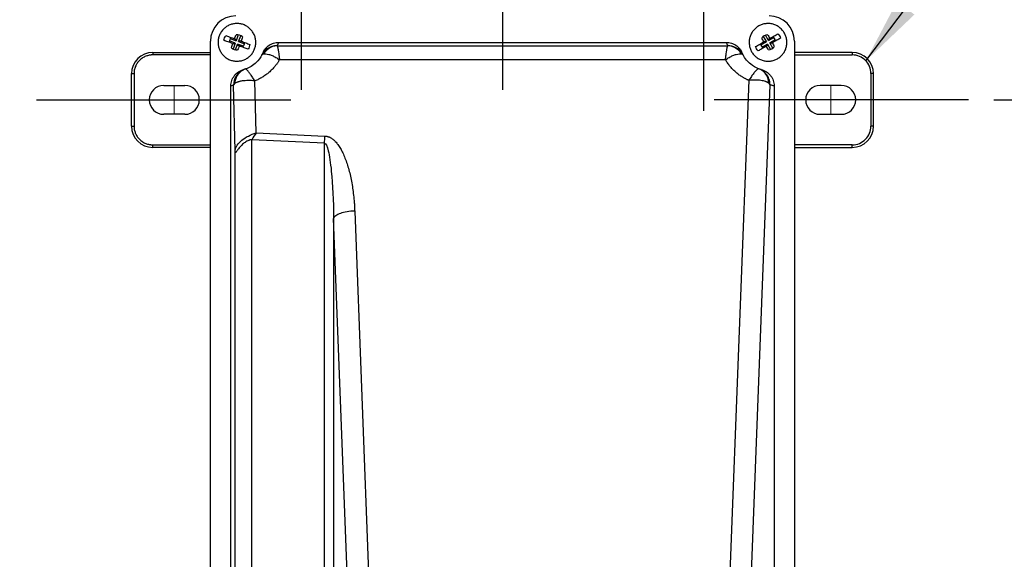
# Model space of a CAD drawing. Header units: inches. Extents: x 1.5 to 64.5, y 1.5 to 49.5.
# Tile 20 of 27: x 9.7 to 21.3, y 36.5 to 42.8. Entities that reach past the tile are written whole.
import ezdxf

# ---------------------------------------------------------------- set-up
doc = ezdxf.new("R2010")
doc.units = ezdxf.units.IN
doc.header["$LTSCALE"] = 6
doc.header["$MEASUREMENT"] = 0
doc.linetypes.add('CENTERX2', pattern=[0.8, 0.5, -0.1, 0.1, -0.1])
doc.layers.add('CENTER', color=40, linetype='CENTERX2')
doc.layers.add('DIMENSIONS', color=140, linetype='Continuous', lineweight=25)
doc.layers.add('TEXT', color=140, linetype='Continuous', lineweight=25)
doc.styles.add('SLDTEXTSTYLE0', font='TXT', dxfattribs={"width": 0.7})
doc.dimstyles.new('SLDDIMSTYLE0', dxfattribs={"dimtxt": 0.509766, "dimasz": 0.78, "dimexe": 0, "dimexo": 0.0625, "dimgap": 0.127441, "dimtad": 0, "dimtih": 1, "dimtoh": 1, "dimrnd": 1e-09, "dimzin": 12, "dimdsep": 46, "dimtxsty": 'SLDTEXTSTYLE0', "dimsah": 1, "dimcen": 0.09, "dimadec": 0, "dimazin": 3, "dimtfac": 1, "dimtofl": 0, "dimtmove": 0, "dimatfit": 3, "dimfxl": 0, "dimfrac": 2, "dimtolj": 1, "dimtzin": 12, "dimarcsym": 0})
doc.dimstyles.new('SLDDIMSTYLE2', dxfattribs={"dimtxt": 0.18, "dimasz": 0.78, "dimexe": 0, "dimexo": 0.0625, "dimgap": 0, "dimtad": 0, "dimtih": 1, "dimtoh": 1, "dimdec": 0, "dimrnd": 1e-09, "dimzin": 0, "dimdsep": 46, "dimtxsty": 'Standard', "dimsah": 1, "dimcen": 0.09, "dimadec": 0, "dimazin": 0, "dimtfac": 0.78, "dimtdec": 0, "dimtofl": 0, "dimtmove": 0, "dimatfit": 3, "dimfxl": 0, "dimfrac": 2, "dimtolj": 1, "dimtzin": 0, "dimarcsym": 0})

# ---------------------------------------------------------------- blocks, each defined once
blk = doc.blocks.new('_D')
at = {"layer": 'DIMENSIONS'}
for p, q in [((12.544, 43.388), (7.229, 43.388)), ((7.979, 43.388), (7.979, 38.186)), ((7.01, 37.261), (6.838, 37.261)), ((6.838, 37.261), (6.838, 36.451)), ((8.948, 37.261), (9.12, 37.261)), ((9.12, 37.261), (9.12, 36.451)), ((6.838, 36.451), (7.01, 36.451)), ((9.12, 36.451), (8.948, 36.451)), ((7.979, 30.648), (7.979, 36.337)), ((12.544, 30.648), (7.229, 30.648))]:
    blk.add_line(p, q, dxfattribs=at)
for points in [[(7.979, 43.388), (7.859, 42.608), (8.099, 42.608)], [(7.979, 30.648), (8.099, 31.428), (7.859, 31.428)]]:
    blk.add_solid(points, dxfattribs=at)
at = {"layer": 'DIMENSIONS', "char_height": 0.5, "attachment_point": 1, "style": 'SLDTEXTSTYLE0'}
for s, insert in [('12.74', (7.01, 38.02)), ('323.6', (7.01, 37.096))]:
    blk.add_mtext(s, dxfattribs=dict(at, insert=insert))
blk = doc.blocks.new('_D_4')
at = {"layer": 'DIMENSIONS'}
for p, q in [((21.184, 41.893), (24.302, 41.893)), ((23.552, 41.893), (23.552, 37.679)), ((22.583, 36.755), (22.411, 36.755)), ((22.411, 36.755), (22.411, 35.945)), ((24.521, 36.755), (24.693, 36.755)), ((24.693, 36.755), (24.693, 35.945)), ((22.411, 35.945), (22.583, 35.945)), ((24.693, 35.945), (24.521, 35.945)), ((23.552, 32.143), (23.552, 35.831)), ((21.184, 32.143), (24.302, 32.143))]:
    blk.add_line(p, q, dxfattribs=at)
for points in [[(23.552, 41.893), (23.432, 41.113), (23.672, 41.113)], [(23.552, 32.143), (23.672, 32.923), (23.432, 32.923)]]:
    blk.add_solid(points, dxfattribs=at)
at = {"layer": 'DIMENSIONS', "char_height": 0.5, "attachment_point": 1, "style": 'SLDTEXTSTYLE0'}
for s, insert in [('9.75', (22.795, 37.513)), ('247.7', (22.583, 36.589))]:
    blk.add_mtext(s, dxfattribs=dict(at, insert=insert))

msp = doc.modelspace()

# ---------------------------------------------------------------- linework, layer by layer
for p, q in [((12.179, 42.616), (12.248, 42.591)), ((12.228, 42.614), (12.241, 42.61)), ((12.233, 42.61), (12.24, 42.608)), ((12.273, 42.66), (12.248, 42.591)), ((12.276, 42.581), (12.302, 42.65)), ((18.463, 42.641), (18.5, 42.577)), ((18.526, 42.592), (18.489, 42.656)), ((18.526, 42.592), (18.59, 42.629)), ((18.526, 42.592), (18.531, 42.61)), ((18.542, 42.619), (18.53, 42.612)), ((18.531, 42.61), (18.53, 42.612)), ((18.531, 42.61), (18.537, 42.614)), ((11.945, 31.454), (11.945, 42.584)), ((12.238, 42.563), (12.169, 42.588)), ((12.207, 42.558), (12.221, 42.553)), ((12.238, 42.563), (12.213, 42.493)), ((12.221, 42.555), (12.214, 42.557)), ((12.238, 42.563), (12.221, 42.555)), ((12.221, 42.555), (12.221, 42.553)), ((12.241, 42.61), (12.24, 42.608)), ((12.24, 42.608), (12.248, 42.591)), ((12.241, 42.483), (12.266, 42.552)), ((12.274, 42.536), (12.266, 42.552)), ((12.335, 42.527), (12.266, 42.552)), ((12.274, 42.536), (12.273, 42.534)), ((12.287, 42.529), (12.273, 42.534)), ((12.281, 42.533), (12.274, 42.536)), ((12.276, 42.581), (12.293, 42.589)), ((12.276, 42.581), (12.346, 42.555)), ((12.293, 42.589), (12.294, 42.59)), ((12.293, 42.589), (12.3, 42.586)), ((12.307, 42.585), (12.294, 42.59)), ((12.732, 42.531), (18.045, 42.531)), ((12.748, 42.572), (18.029, 42.572)), ((18.436, 42.541), (18.5, 42.577)), ((18.515, 42.551), (18.451, 42.515)), ((18.469, 42.577), (18.481, 42.584)), ((18.475, 42.579), (18.482, 42.582)), ((18.481, 42.584), (18.482, 42.582)), ((18.482, 42.582), (18.5, 42.577)), ((18.499, 42.525), (18.511, 42.532)), ((18.51, 42.533), (18.503, 42.53)), ((18.515, 42.551), (18.51, 42.533)), ((18.51, 42.533), (18.511, 42.532)), ((18.515, 42.551), (18.551, 42.487)), ((18.605, 42.603), (18.541, 42.566)), ((18.577, 42.502), (18.541, 42.566)), ((18.559, 42.561), (18.541, 42.566)), ((18.565, 42.565), (18.559, 42.561)), ((18.559, 42.561), (18.56, 42.56)), ((18.572, 42.567), (18.56, 42.56)), ((18.832, 42.584), (18.832, 31.454)), ((11.264, 42.453), (11.264, 42.423)), ((11.264, 42.453), (11.945, 42.453)), ((11.945, 42.423), (11.264, 42.423)), ((12.552, 42.424), (12.553, 42.427)), ((18.225, 42.424), (18.22, 42.434)), ((19.514, 42.453), (18.832, 42.453)), ((18.832, 42.423), (19.514, 42.423)), ((19.514, 42.453), (19.514, 42.423)), ((12.76, 42.368), (18.018, 42.368)), ((11.014, 41.583), (11.014, 42.203)), ((11.014, 42.203), (11.044, 42.203)), ((11.044, 42.203), (11.044, 41.583)), ((12.357, 42.257), (12.348, 42.255)), ((18.411, 42.26), (18.414, 42.259)), ((18.437, 42.252), (18.44, 42.252)), ((19.734, 42.203), (19.734, 41.583)), ((19.764, 42.203), (19.734, 42.203)), ((19.764, 41.583), (19.764, 42.203)), ((11.394, 42.063), (11.644, 42.063)), ((12.186, 31.98), (12.186, 42.058)), ((12.238, 41.295), (12.218, 42.067)), ((12.484, 41.506), (12.468, 42.117)), ((18.293, 42.124), (17.918, 32.316)), ((18.543, 42.072), (18.176, 32.465)), ((18.592, 42.057), (18.592, 31.98)), ((19.384, 42.063), (19.134, 42.063)), ((11.644, 41.723), (11.394, 41.723)), ((19.134, 41.723), (19.384, 41.723)), ((11.014, 41.583), (11.044, 41.583)), ((19.764, 41.583), (19.734, 41.583)), ((12.484, 41.506), (13.295, 41.467)), ((11.264, 41.333), (11.264, 41.363)), ((11.264, 41.363), (11.945, 41.363)), ((11.945, 41.333), (11.264, 41.333)), ((13.29, 41.382), (12.434, 41.423)), ((12.434, 31.964), (12.434, 41.423)), ((13.29, 31.654), (13.29, 41.382)), ((19.514, 41.363), (18.832, 41.363)), ((18.832, 41.333), (19.514, 41.333)), ((19.514, 41.333), (19.514, 41.363)), ((12.238, 31.964), (12.238, 41.295)), ((13.646, 40.582), (13.883, 34.4)), ((13.398, 40.496), (13.398, 31.654)), ((13.635, 34.284), (13.398, 40.496))]:
    msp.add_line(p, q)
at = {"color": 7, "linetype": 'CENTERX2', "lineweight": 18}
for p, q in [((11.519, 42.063), (11.519, 41.723)), ((19.259, 42.063), (19.259, 41.723))]:
    msp.add_line(p, q, dxfattribs=at)
for centre, radius, start, end in [((12.245, 42.584), 0.3, 90, 180), ((18.532, 42.584), 0.3, 0, 90), ((12.257, 42.572), 0.09, 141.7787, 178.2047), ((12.257, 42.572), 0.09, 44.3889, 95.5945), ((18.52, 42.572), 0.09, 94.1149, 145.3206), ((18.52, 42.572), 0.09, 11.5048, 47.9307), ((12.257, 42.572), 0.09, 224.3889, 275.5945), ((12.257, 42.572), 0.09, 321.7787, 358.2047), ((18.52, 42.572), 0.09, 191.5048, 227.9307), ((18.52, 42.572), 0.09, 274.1149, 325.3206), ((11.264, 42.203), 0.25, 90, 180), ((19.514, 42.203), 0.25, 0, 90), ((11.394, 41.893), 0.17, 90, 270), ((11.644, 41.893), 0.17, 270, 90), ((19.134, 41.893), 0.17, 90, 270), ((19.384, 41.893), 0.17, 270, 90), ((11.264, 41.583), 0.25, 180, 270), ((19.514, 41.583), 0.25, 270, 0)]:
    msp.add_arc(centre, radius, start, end)
for points, knots in [([(12.048, 42.648), (12.053, 42.662), (12.06, 42.675), (12.075, 42.7), (12.084, 42.711), (12.098, 42.727), (12.104, 42.733), (12.114, 42.742), (12.12, 42.747), (12.138, 42.76), (12.15, 42.767), (12.177, 42.779), (12.191, 42.784), (12.219, 42.791), (12.233, 42.793), (12.255, 42.794), (12.262, 42.794), (12.277, 42.793), (12.284, 42.793), (12.306, 42.789), (12.32, 42.786), (12.347, 42.776), (12.36, 42.769), (12.379, 42.758), (12.385, 42.754), (12.397, 42.745), (12.402, 42.74), (12.418, 42.726), (12.428, 42.715), (12.445, 42.691), (12.453, 42.679), (12.465, 42.652), (12.47, 42.639), (12.477, 42.61), (12.479, 42.596), (12.48, 42.574), (12.48, 42.567), (12.479, 42.552), (12.478, 42.545), (12.475, 42.523), (12.471, 42.509), (12.461, 42.482), (12.455, 42.469), (12.44, 42.444), (12.431, 42.432), (12.416, 42.416), (12.411, 42.411), (12.4, 42.401), (12.394, 42.397), (12.377, 42.384), (12.364, 42.376), (12.338, 42.364), (12.324, 42.359), (12.303, 42.354), (12.296, 42.353), (12.281, 42.351), (12.274, 42.35), (12.252, 42.349), (12.238, 42.35), (12.209, 42.354), (12.195, 42.358), (12.167, 42.368), (12.154, 42.374), (12.129, 42.389), (12.118, 42.398), (12.102, 42.413), (12.096, 42.418), (12.087, 42.429), (12.082, 42.434), (12.069, 42.452), (12.062, 42.465), (12.05, 42.491), (12.045, 42.505), (12.038, 42.533), (12.036, 42.547), (12.035, 42.569), (12.035, 42.577), (12.036, 42.591), (12.036, 42.598), (12.04, 42.62), (12.043, 42.634), (12.048, 42.648)], [0, 0, 0, 0, 0.03125, 0.03125, 0.0625, 0.0625, 0.078125, 0.078125, 0.09375, 0.09375, 0.125, 0.125, 0.15625, 0.15625, 0.1875, 0.1875, 0.203125, 0.203125, 0.21875, 0.21875, 0.25, 0.25, 0.28125, 0.28125, 0.296875, 0.296875, 0.3125, 0.3125, 0.34375, 0.34375, 0.375, 0.375, 0.40625, 0.40625, 0.4375, 0.4375, 0.453125, 0.453125, 0.46875, 0.46875, 0.5, 0.5, 0.53125, 0.53125, 0.5625, 0.5625, 0.578125, 0.578125, 0.59375, 0.59375, 0.625, 0.625, 0.65625, 0.65625, 0.671875, 0.671875, 0.6875, 0.6875, 0.71875, 0.71875, 0.75, 0.75, 0.78125, 0.78125, 0.8125, 0.8125, 0.828125, 0.828125, 0.84375, 0.84375, 0.875, 0.875, 0.90625, 0.90625, 0.9375, 0.9375, 0.953125, 0.953125, 0.96875, 0.96875, 1, 1, 1, 1]), ([(18.327, 42.461), (18.32, 42.474), (18.314, 42.488), (18.305, 42.515), (18.301, 42.53), (18.299, 42.551), (18.298, 42.558), (18.298, 42.573), (18.298, 42.58), (18.299, 42.602), (18.302, 42.616), (18.31, 42.644), (18.315, 42.658), (18.328, 42.684), (18.336, 42.697), (18.349, 42.714), (18.354, 42.719), (18.364, 42.73), (18.369, 42.735), (18.386, 42.749), (18.397, 42.758), (18.423, 42.772), (18.436, 42.778), (18.457, 42.785), (18.464, 42.787), (18.478, 42.79), (18.485, 42.791), (18.507, 42.794), (18.521, 42.795), (18.55, 42.793), (18.565, 42.79), (18.593, 42.782), (18.607, 42.777), (18.633, 42.764), (18.645, 42.756), (18.662, 42.743), (18.668, 42.738), (18.678, 42.728), (18.683, 42.723), (18.698, 42.706), (18.706, 42.694), (18.721, 42.669), (18.727, 42.656), (18.736, 42.628), (18.739, 42.614), (18.742, 42.592), (18.742, 42.585), (18.743, 42.57), (18.743, 42.563), (18.741, 42.541), (18.739, 42.527), (18.731, 42.499), (18.726, 42.485), (18.716, 42.466), (18.712, 42.46), (18.705, 42.447), (18.7, 42.441), (18.687, 42.424), (18.677, 42.413), (18.655, 42.394), (18.643, 42.386), (18.618, 42.371), (18.605, 42.365), (18.577, 42.356), (18.562, 42.353), (18.541, 42.35), (18.534, 42.35), (18.519, 42.349), (18.512, 42.349), (18.49, 42.351), (18.476, 42.353), (18.448, 42.361), (18.434, 42.366), (18.408, 42.379), (18.396, 42.387), (18.378, 42.4), (18.373, 42.405), (18.362, 42.415), (18.357, 42.42), (18.343, 42.437), (18.334, 42.449), (18.327, 42.461)], [0, 0, 0, 0, 0.03125, 0.03125, 0.0625, 0.0625, 0.078125, 0.078125, 0.09375, 0.09375, 0.125, 0.125, 0.15625, 0.15625, 0.1875, 0.1875, 0.203125, 0.203125, 0.21875, 0.21875, 0.25, 0.25, 0.28125, 0.28125, 0.296875, 0.296875, 0.3125, 0.3125, 0.34375, 0.34375, 0.375, 0.375, 0.40625, 0.40625, 0.4375, 0.4375, 0.453125, 0.453125, 0.46875, 0.46875, 0.5, 0.5, 0.53125, 0.53125, 0.5625, 0.5625, 0.578125, 0.578125, 0.59375, 0.59375, 0.625, 0.625, 0.65625, 0.65625, 0.671875, 0.671875, 0.6875, 0.6875, 0.71875, 0.71875, 0.75, 0.75, 0.78125, 0.78125, 0.8125, 0.8125, 0.828125, 0.828125, 0.84375, 0.84375, 0.875, 0.875, 0.90625, 0.90625, 0.9375, 0.9375, 0.953125, 0.953125, 0.96875, 0.96875, 1, 1, 1, 1]), ([(12.125, 42.652), (12.139, 42.647), (12.155, 42.641), (12.182, 42.631), (12.191, 42.628), (12.209, 42.621), (12.218, 42.618), (12.228, 42.614)], [0, 0, 0, 0, 0.5, 0.5, 0.75, 0.75, 1, 1, 1, 1]), ([(18.542, 42.619), (18.551, 42.624), (18.559, 42.629), (18.576, 42.638), (18.585, 42.643), (18.609, 42.657), (18.624, 42.665), (18.637, 42.673)], [0, 0, 0, 0, 0.25, 0.25, 0.5, 0.5, 1, 1, 1, 1]), ([(18.667, 42.621), (18.653, 42.613), (18.639, 42.605), (18.615, 42.591), (18.606, 42.586), (18.589, 42.577), (18.581, 42.572), (18.572, 42.567)], [0, 0, 0, 0, 0.5, 0.5, 0.75, 0.75, 1, 1, 1, 1]), ([(12.207, 42.558), (12.198, 42.561), (12.188, 42.565), (12.17, 42.572), (12.161, 42.575), (12.135, 42.584), (12.119, 42.59), (12.104, 42.596)], [0, 0, 0, 0, 0.25, 0.25, 0.5, 0.5, 1, 1, 1, 1]), ([(12.39, 42.492), (12.375, 42.497), (12.359, 42.503), (12.333, 42.512), (12.324, 42.516), (12.305, 42.522), (12.296, 42.526), (12.287, 42.529)], [0, 0, 0, 0, 0.5, 0.5, 0.75, 0.75, 1, 1, 1, 1]), ([(12.307, 42.585), (12.317, 42.582), (12.326, 42.579), (12.344, 42.572), (12.353, 42.569), (12.379, 42.559), (12.396, 42.553), (12.41, 42.548)], [0, 0, 0, 0, 0.25, 0.25, 0.5, 0.5, 1, 1, 1, 1]), ([(12.731, 42.533), (12.689, 42.533), (12.615, 42.509), (12.566, 42.452), (12.552, 42.424)], [0, 0, 0, 0, 0.571429, 1, 1, 1, 1]), ([(12.563, 42.446), (12.57, 42.465), (12.58, 42.482), (12.599, 42.505), (12.606, 42.512), (12.62, 42.526), (12.628, 42.532), (12.645, 42.543), (12.653, 42.548), (12.671, 42.556), (12.68, 42.56), (12.709, 42.569), (12.729, 42.572), (12.748, 42.572)], [0, 0, 0, 0, 0.25, 0.25, 0.375, 0.375, 0.5, 0.5, 0.625, 0.625, 0.75, 0.75, 1, 1, 1, 1]), ([(12.732, 42.531), (12.696, 42.53), (12.632, 42.509), (12.586, 42.46), (12.571, 42.436)], [0, 0, 0, 0, 0.571429, 1, 1, 1, 1]), ([(12.748, 42.572), (12.747, 42.568), (12.744, 42.562), (12.74, 42.552), (12.736, 42.542), (12.732, 42.536), (12.731, 42.533)], [0, 0, 0, 0, 0.253384, 0.504511, 0.753382, 1, 1, 1, 1]), ([(12.731, 42.533), (12.731, 42.533), (12.731, 42.532), (12.731, 42.532), (12.732, 42.531), (12.732, 42.531), (12.732, 42.531)], [0, 0, 0, 0, 0.2570289, 0.5083053, 0.7554089, 1, 1, 1, 1]), ([(12.732, 42.531), (12.733, 42.531), (12.733, 42.53), (12.734, 42.528), (12.734, 42.526), (12.735, 42.523), (12.736, 42.52), (12.737, 42.517), (12.738, 42.513), (12.739, 42.508), (12.74, 42.503), (12.741, 42.497), (12.742, 42.491), (12.743, 42.484), (12.745, 42.473), (12.748, 42.455), (12.751, 42.434), (12.753, 42.418), (12.755, 42.406), (12.757, 42.389), (12.759, 42.375), (12.76, 42.368)], [0, 0, 0, 0, 0.035775, 0.072189, 0.109244, 0.14694, 0.185277, 0.224257, 0.263879, 0.304145, 0.345055, 0.38661, 0.428809, 0.471654, 0.515145, 0.62959, 0.759326, 0.794442, 0.846263, 0.914784, 1, 1, 1, 1]), ([(18.018, 42.368), (18.018, 42.371), (18.019, 42.377), (18.02, 42.386), (18.021, 42.393), (18.022, 42.4), (18.023, 42.407), (18.023, 42.412), (18.024, 42.417), (18.025, 42.421), (18.025, 42.424), (18.027, 42.436), (18.029, 42.455), (18.033, 42.475), (18.035, 42.49), (18.037, 42.502), (18.039, 42.511), (18.041, 42.519), (18.043, 42.524), (18.044, 42.529), (18.045, 42.53), (18.045, 42.531)], [0, 0, 0, 0, 0.036102, 0.069532, 0.100288, 0.128372, 0.153782, 0.176519, 0.196583, 0.213974, 0.228691, 0.240735, 0.370473, 0.484931, 0.56517, 0.643184, 0.718976, 0.792551, 0.86391, 0.933058, 1, 1, 1, 1]), ([(18.047, 42.533), (18.045, 42.536), (18.042, 42.542), (18.037, 42.552), (18.033, 42.562), (18.03, 42.568), (18.029, 42.572)], [0, 0, 0, 0, 0.246618, 0.495489, 0.746616, 1, 1, 1, 1]), ([(18.029, 42.572), (18.049, 42.572), (18.068, 42.569), (18.097, 42.56), (18.106, 42.556), (18.124, 42.548), (18.133, 42.543), (18.149, 42.532), (18.157, 42.526), (18.171, 42.512), (18.178, 42.505), (18.191, 42.49), (18.196, 42.482), (18.207, 42.465), (18.211, 42.456), (18.215, 42.446)], [0, 0, 0, 0, 0.25, 0.25, 0.375, 0.375, 0.5, 0.5, 0.625, 0.625, 0.75, 0.75, 0.875, 0.875, 1, 1, 1, 1]), ([(18.045, 42.531), (18.045, 42.531), (18.046, 42.531), (18.046, 42.532), (18.047, 42.532), (18.047, 42.533), (18.047, 42.533)], [0, 0, 0, 0, 0.244591, 0.491695, 0.742971, 1, 1, 1, 1]), ([(18.207, 42.436), (18.187, 42.468), (18.136, 42.514), (18.072, 42.53), (18.045, 42.531)], [0, 0, 0, 0, 0.571429, 1, 1, 1, 1]), ([(18.225, 42.424), (18.207, 42.461), (18.152, 42.516), (18.078, 42.533), (18.047, 42.533)], [0, 0, 0, 0, 0.571429, 1, 1, 1, 1]), ([(18.373, 42.522), (18.387, 42.53), (18.402, 42.539), (18.426, 42.552), (18.434, 42.557), (18.451, 42.567), (18.46, 42.572), (18.469, 42.577)], [0, 0, 0, 0, 0.5, 0.5, 0.75, 0.75, 1, 1, 1, 1]), ([(18.499, 42.525), (18.49, 42.52), (18.481, 42.515), (18.464, 42.505), (18.456, 42.5), (18.432, 42.487), (18.417, 42.478), (18.403, 42.47)], [0, 0, 0, 0, 0.25, 0.25, 0.5, 0.5, 1, 1, 1, 1]), ([(11.264, 42.423), (11.261, 42.423), (11.256, 42.423), (11.248, 42.423), (11.24, 42.422), (11.232, 42.421), (11.219, 42.419), (11.203, 42.415), (11.183, 42.408), (11.163, 42.399), (11.137, 42.384), (11.107, 42.36), (11.083, 42.331), (11.068, 42.305), (11.059, 42.285), (11.052, 42.264), (11.048, 42.246), (11.045, 42.23), (11.044, 42.217), (11.044, 42.208), (11.044, 42.203)], [0, 0, 0, 0, 0.023335, 0.046627, 0.069909, 0.093211, 0.116565, 0.178299, 0.240092, 0.3044, 0.368768, 0.500006, 0.631244, 0.695551, 0.759919, 0.821653, 0.883446, 0.922308, 0.961111, 1, 1, 1, 1]), ([(12.552, 42.424), (12.535, 42.39), (12.483, 42.319), (12.406, 42.273), (12.359, 42.258)], [-1.105346, -1.105346, -1.105346, -1.105346, -0.7657195, -0.3128841, -0.3128841, -0.3128841, -0.3128841]), ([(12.552, 42.424), (12.553, 42.424), (12.553, 42.426), (12.555, 42.428), (12.557, 42.429), (12.559, 42.431), (12.562, 42.432), (12.564, 42.434), (12.567, 42.435), (12.57, 42.435), (12.571, 42.436)], [0, 0, 0, 0, 0.1291085, 0.2569867, 0.3836721, 0.5091937, 0.6335734, 0.7568273, 0.8789669, 1, 1, 1, 1]), ([(12.571, 42.436), (12.578, 42.438), (12.597, 42.438), (12.632, 42.431), (12.672, 42.417), (12.715, 42.396), (12.745, 42.378), (12.759, 42.368), (12.76, 42.368), (12.76, 42.368)], [-0.0005868, -0.0005868, -0.0005868, -0.0005868, 0.0308545, 0.0622957, 0.0937369, 0.1251782, 0.1566194, 0.1566194, 0.1572062, 0.1572062, 0.1572062, 0.1572062]), ([(18.018, 42.368), (18.018, 42.368), (18.018, 42.368), (18.033, 42.378), (18.062, 42.396), (18.105, 42.417), (18.146, 42.431), (18.181, 42.438), (18.199, 42.438), (18.207, 42.436)], [-0.157793, -0.157793, -0.157793, -0.157793, -0.1572062, -0.1572062, -0.125765, -0.0943237, -0.0628825, -0.0314412, 0, 0, 0, 0]), ([(18.409, 42.261), (18.375, 42.273), (18.301, 42.314), (18.247, 42.381), (18.225, 42.424)], [0.3437617, 0.3437617, 0.3437617, 0.3437617, 0.670155, 1.105346, 1.105346, 1.105346, 1.105346]), ([(19.734, 42.203), (19.734, 42.262), (19.711, 42.318), (19.628, 42.4), (19.572, 42.423), (19.514, 42.423)], [0, 0, 0, 0, 0.5, 0.5, 1, 1, 1, 1]), ([(12.76, 42.368), (12.758, 42.364), (12.753, 42.356), (12.746, 42.344), (12.738, 42.333), (12.73, 42.321), (12.722, 42.31), (12.713, 42.299), (12.697, 42.279), (12.672, 42.251), (12.636, 42.217), (12.597, 42.187), (12.563, 42.164), (12.535, 42.148), (12.513, 42.137), (12.491, 42.126), (12.476, 42.12), (12.468, 42.117)], [0, 0, 0, 0, 0.036193, 0.072289, 0.108309, 0.144272, 0.180198, 0.216107, 0.252018, 0.378841, 0.505048, 0.630541, 0.755444, 0.816828, 0.877972, 0.93899, 1, 1, 1, 1]), ([(18.293, 42.124), (18.289, 42.125), (18.281, 42.129), (18.269, 42.134), (18.257, 42.14), (18.245, 42.147), (18.234, 42.153), (18.222, 42.16), (18.201, 42.173), (18.171, 42.193), (18.135, 42.223), (18.101, 42.256), (18.075, 42.285), (18.056, 42.31), (18.042, 42.329), (18.029, 42.348), (18.021, 42.361), (18.018, 42.368)], [0, 0, 0, 0, 0.034893, 0.069781, 0.104685, 0.139623, 0.174615, 0.209682, 0.244842, 0.369664, 0.495158, 0.621232, 0.747996, 0.81082, 0.873697, 0.936725, 1, 1, 1, 1]), ([(18.409, 42.261), (18.406, 42.262), (18.397, 42.259), (18.377, 42.239), (18.352, 42.208), (18.324, 42.17), (18.304, 42.14), (18.293, 42.124), (18.293, 42.124), (18.293, 42.124)], [-0.0006068, -0.0006068, -0.0006068, -0.0006068, 0.0350285, 0.0706638, 0.1062991, 0.1419344, 0.1775697, 0.1775697, 0.1781765, 0.1781765, 0.1781765, 0.1781765]), ([(12.186, 42.058), (12.186, 42.08), (12.19, 42.102), (12.204, 42.144), (12.215, 42.163), (12.236, 42.189), (12.243, 42.197), (12.259, 42.212), (12.268, 42.219), (12.296, 42.237), (12.316, 42.246), (12.338, 42.252)], [0, 0, 0, 0, 0.25, 0.25, 0.5, 0.5, 0.625, 0.625, 0.75, 0.75, 1, 1, 1, 1]), ([(12.357, 42.257), (12.311, 42.243), (12.241, 42.187), (12.218, 42.103), (12.218, 42.067)], [0, 0, 0, 0, 0.571429, 1, 1, 1, 1]), ([(12.359, 42.258), (12.318, 42.245), (12.257, 42.195), (12.233, 42.119), (12.231, 42.085)], [0, 0, 0, 0, 0.571429, 1, 1, 1, 1]), ([(12.359, 42.258), (12.359, 42.258), (12.358, 42.257), (12.357, 42.257), (12.357, 42.257), (12.357, 42.257)], [0, 0, 0, 0, 0.3264104, 0.6593665, 1, 1, 1, 1]), ([(12.468, 42.117), (12.468, 42.117), (12.468, 42.118), (12.458, 42.134), (12.439, 42.164), (12.412, 42.203), (12.389, 42.234), (12.37, 42.255), (12.362, 42.259), (12.359, 42.258)], [-0.1791757, -0.1791757, -0.1791757, -0.1791757, -0.178565, -0.178565, -0.142852, -0.107139, -0.071426, -0.035713, 0, 0, 0, 0]), ([(18.531, 42.088), (18.529, 42.132), (18.501, 42.207), (18.439, 42.25), (18.409, 42.261)], [0, 0, 0, 0, 0.571429, 1, 1, 1, 1]), ([(18.543, 42.072), (18.543, 42.119), (18.513, 42.201), (18.444, 42.249), (18.411, 42.26)], [0, 0, 0, 0, 0.571429, 1, 1, 1, 1]), ([(18.44, 42.252), (18.461, 42.246), (18.481, 42.237), (18.519, 42.213), (18.535, 42.198), (18.556, 42.172), (18.562, 42.163), (18.573, 42.143), (18.577, 42.133), (18.584, 42.112), (18.587, 42.101), (18.591, 42.079), (18.592, 42.068), (18.592, 42.057)], [0, 0, 0, 0, 0.25, 0.25, 0.5, 0.5, 0.625, 0.625, 0.75, 0.75, 0.875, 0.875, 1, 1, 1, 1]), ([(12.218, 42.067), (12.213, 42.065), (12.202, 42.062), (12.192, 42.059), (12.186, 42.058)], [0, 0, 0, 0, 0.497793, 1, 1, 1, 1]), ([(12.231, 42.085), (12.23, 42.085), (12.228, 42.083), (12.226, 42.08), (12.224, 42.077), (12.222, 42.075), (12.22, 42.072), (12.219, 42.069), (12.218, 42.067), (12.218, 42.067)], [0, 0, 0, 0, 0.137697, 0.277112, 0.418246, 0.561101, 0.705677, 0.851977, 1, 1, 1, 1]), ([(12.468, 42.117), (12.466, 42.117), (12.454, 42.119), (12.433, 42.12), (12.41, 42.121), (12.384, 42.121), (12.356, 42.12), (12.329, 42.118), (12.309, 42.115), (12.293, 42.112), (12.279, 42.108), (12.266, 42.104), (12.255, 42.1), (12.246, 42.095), (12.238, 42.091), (12.233, 42.087), (12.231, 42.085)], [0, 0, 0, 0, 0.021124, 0.12159, 0.198714, 0.25248, 0.377836, 0.488906, 0.558461, 0.626388, 0.692691, 0.757374, 0.820442, 0.881898, 0.941749, 1, 1, 1, 1]), ([(18.531, 42.088), (18.53, 42.089), (18.527, 42.091), (18.524, 42.094), (18.519, 42.097), (18.514, 42.1), (18.509, 42.102), (18.504, 42.105), (18.498, 42.107), (18.486, 42.111), (18.465, 42.117), (18.436, 42.122), (18.402, 42.126), (18.376, 42.127), (18.357, 42.127), (18.346, 42.127), (18.332, 42.126), (18.314, 42.125), (18.3, 42.124), (18.293, 42.124)], [0, 0, 0, 0, 0.032461, 0.065238, 0.098333, 0.131747, 0.165481, 0.199535, 0.23391, 0.268608, 0.390472, 0.52153, 0.634507, 0.763114, 0.788229, 0.824477, 0.871856, 0.930365, 1, 1, 1, 1]), ([(18.543, 42.072), (18.543, 42.073), (18.542, 42.075), (18.54, 42.077), (18.538, 42.08), (18.536, 42.083), (18.534, 42.086), (18.532, 42.087), (18.531, 42.088)], [0, 0, 0, 0, 0.171333, 0.340798, 0.508395, 0.674127, 0.837994, 1, 1, 1, 1]), ([(18.592, 42.057), (18.588, 42.058), (18.579, 42.06), (18.567, 42.064), (18.555, 42.068), (18.547, 42.07), (18.543, 42.072)], [0, 0, 0, 0, 0.252662, 0.503548, 0.75266, 1, 1, 1, 1]), ([(11.044, 41.583), (11.044, 41.581), (11.044, 41.575), (11.044, 41.567), (11.045, 41.559), (11.046, 41.551), (11.048, 41.539), (11.052, 41.523), (11.059, 41.502), (11.068, 41.482), (11.083, 41.456), (11.107, 41.427), (11.137, 41.403), (11.163, 41.388), (11.182, 41.379), (11.203, 41.372), (11.221, 41.367), (11.237, 41.365), (11.25, 41.364), (11.259, 41.364), (11.264, 41.363)], [0, 0, 0, 0, 0.023335, 0.046627, 0.069909, 0.093211, 0.116565, 0.178299, 0.240092, 0.3044, 0.368768, 0.500006, 0.631244, 0.695551, 0.759919, 0.821653, 0.883446, 0.922308, 0.961111, 1, 1, 1, 1]), ([(19.514, 41.363), (19.572, 41.363), (19.628, 41.387), (19.711, 41.469), (19.734, 41.525), (19.734, 41.583)], [0, 0, 0, 0, 0.5, 0.5, 1, 1, 1, 1]), ([(12.238, 41.295), (12.24, 41.316), (12.247, 41.338), (12.274, 41.379), (12.292, 41.398), (12.337, 41.435), (12.364, 41.452), (12.422, 41.482), (12.453, 41.495), (12.484, 41.506)], [0, 0, 0, 0, 0.25, 0.25, 0.5, 0.5, 0.75, 0.75, 1, 1, 1, 1]), ([(13.295, 41.467), (13.297, 41.467), (13.301, 41.467), (13.308, 41.466), (13.315, 41.465), (13.322, 41.463), (13.329, 41.461), (13.335, 41.459), (13.342, 41.457), (13.349, 41.454), (13.365, 41.446), (13.389, 41.43), (13.42, 41.401), (13.45, 41.364), (13.479, 41.319), (13.507, 41.266), (13.543, 41.183), (13.572, 41.091), (13.597, 40.992), (13.612, 40.913), (13.625, 40.831), (13.634, 40.757), (13.64, 40.693), (13.644, 40.638), (13.645, 40.601), (13.646, 40.582)], [0, 0, 0, 0, 0.006461, 0.012947, 0.019479, 0.026074, 0.032751, 0.039528, 0.046421, 0.053448, 0.060622, 0.096622, 0.136972, 0.183863, 0.236339, 0.295473, 0.360312, 0.505686, 0.583972, 0.666126, 0.748579, 0.833546, 0.888496, 0.943973, 1, 1, 1, 1]), ([(12.434, 41.423), (12.432, 41.423), (12.429, 41.423), (12.425, 41.423), (12.42, 41.422), (12.415, 41.421), (12.41, 41.42), (12.405, 41.419), (12.4, 41.417), (12.389, 41.413), (12.373, 41.405), (12.353, 41.392), (12.333, 41.377), (12.315, 41.361), (12.298, 41.343), (12.282, 41.326), (12.27, 41.31), (12.26, 41.295), (12.252, 41.284), (12.247, 41.277), (12.244, 41.273), (12.241, 41.272), (12.24, 41.274), (12.239, 41.277), (12.238, 41.282), (12.238, 41.288), (12.238, 41.293), (12.238, 41.295)], [0, 0, 0, 0, 0.012729, 0.025894, 0.039548, 0.053739, 0.068508, 0.083894, 0.09993, 0.116645, 0.181542, 0.257458, 0.328238, 0.414519, 0.494927, 0.573864, 0.656406, 0.718741, 0.783476, 0.834979, 0.866925, 0.893991, 0.917592, 0.935908, 0.955012, 0.976081, 1, 1, 1, 1]), ([(13.29, 41.382), (13.305, 41.38), (13.336, 41.317), (13.379, 41.027), (13.395, 40.7), (13.398, 40.496)], [-1.466077, -1.466077, -1.466077, -1.466077, -1.052184, -0.638292, -0.017453, -0.017453, -0.017453, -0.017453]), ([(13.646, 40.582), (13.616, 40.581), (13.585, 40.578), (13.528, 40.568), (13.501, 40.562), (13.456, 40.546), (13.437, 40.537), (13.409, 40.517), (13.401, 40.507), (13.398, 40.496)], [0, 0, 0, 0, 0.25, 0.25, 0.5, 0.5, 0.75, 0.75, 1, 1, 1, 1])]:
    msp.add_open_spline(points, degree=3, knots=knots)
for points in [[(12.104, 42.596), (12.107, 42.616), (12.114, 42.634), (12.125, 42.652)], [(12.228, 42.614), (12.234, 42.631), (12.241, 42.646), (12.248, 42.661)], [(12.322, 42.635), (12.317, 42.619), (12.313, 42.602), (12.307, 42.585)], [(18.469, 42.577), (18.461, 42.592), (18.453, 42.608), (18.446, 42.623)], [(18.514, 42.661), (18.523, 42.648), (18.533, 42.634), (18.542, 42.619)], [(18.637, 42.673), (18.651, 42.658), (18.661, 42.64), (18.667, 42.621)], [(12.193, 42.509), (12.197, 42.525), (12.202, 42.541), (12.207, 42.558)], [(12.287, 42.529), (12.28, 42.513), (12.273, 42.497), (12.266, 42.482)], [(12.41, 42.548), (12.407, 42.528), (12.4, 42.509), (12.39, 42.492)], [(18.403, 42.47), (18.39, 42.486), (18.38, 42.503), (18.373, 42.522)], [(18.527, 42.482), (18.517, 42.496), (18.508, 42.51), (18.499, 42.525)], [(18.572, 42.567), (18.58, 42.551), (18.587, 42.536), (18.594, 42.521)], [(18.207, 42.436), (18.217, 42.433), (18.223, 42.429), (18.225, 42.424)], [(18.411, 42.26), (18.41, 42.261), (18.41, 42.261), (18.409, 42.261)], [(12.484, 41.506), (12.467, 41.48), (12.45, 41.451), (12.434, 41.423)], [(13.29, 41.382), (13.292, 41.411), (13.293, 41.44), (13.295, 41.467)]]:
    msp.add_open_spline(points, degree=3)
at = {"layer": 'CENTER'}
for p, q in [((13.014, 45.013), (13.014, 41.763)), ((15.389, 45.013), (15.389, 41.763)), ((17.764, 41.763), (17.764, 45.013)), ((9.894, 41.893), (13.144, 41.893)), ((20.884, 41.893), (17.634, 41.893))]:
    msp.add_line(p, q, dxfattribs=at)

# ---------------------------------------------------------------- dimensions: what is measured, and where the dimension line sits
at = {"layer": 'DIMENSIONS'}
for base, p1, p2, picture, middle in [((7.979, 30.648), (12.844, 43.388), (12.844, 30.648), '_D', (7.979, 37.261)), ((23.552, 32.143), (20.884, 41.893), (20.884, 32.143), '_D_4', (23.552, 36.755))]:
    dim = msp.add_linear_dim(base=base, p1=p1, p2=p2, angle=90, dimstyle='SLDDIMSTYLE0', dxfattribs=at)
    dim.commit()
    dim.dimension.update_dxf_attribs({"geometry": picture, "text_midpoint": middle, "dimtype": 160})

# ---------------------------------------------------------------- leaders
at = {"layer": 'TEXT'}
msp.add_leader([(19.674, 42.354), (21.514, 44.791), (23.014, 44.791)], dimstyle='SLDDIMSTYLE2', dxfattribs=at)

doc.saveas('drawing.dxf')
